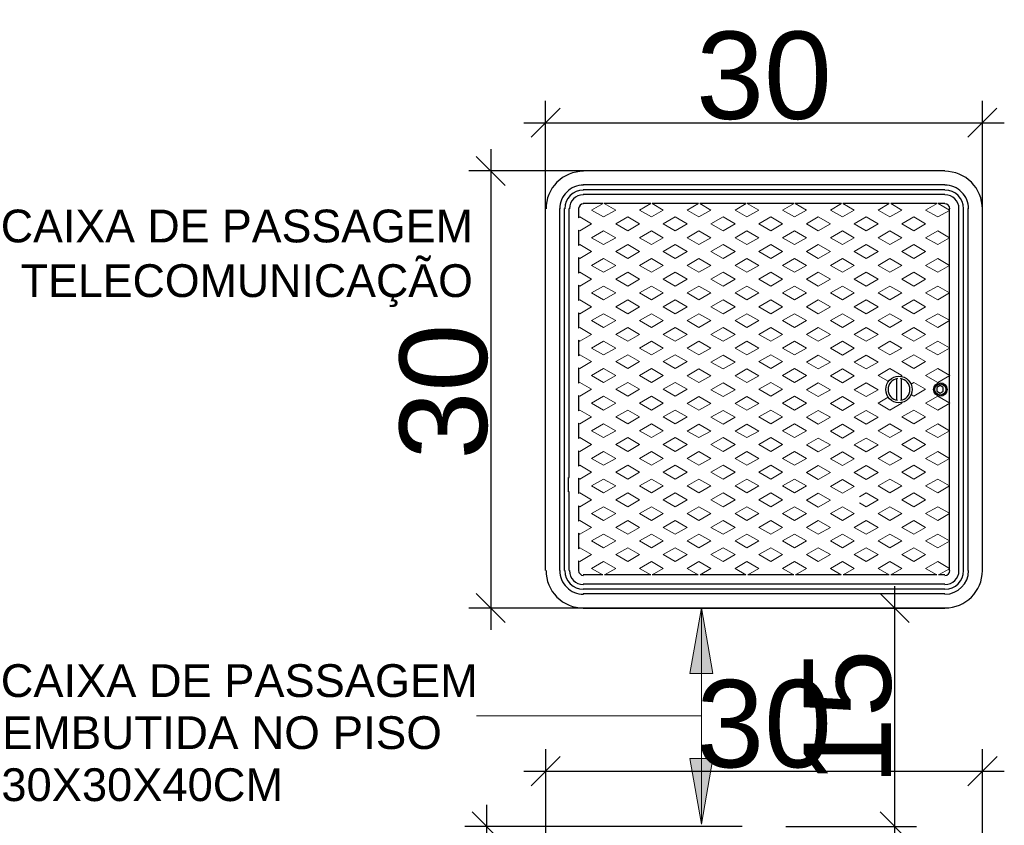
# Model space of a CAD drawing. Extents: x -98 to 248, y -55 to 13.
# Tile 68 of 117: x 163.281 to 163.957, y -14.817 to -14.264. Entities that reach past the tile are written whole.
import ezdxf

# ---------------------------------------------------------------- set-up
doc = ezdxf.new("R2010")
doc.units = 0
doc.header["$LTSCALE"] = 0.01
doc.layers.add('A-ANNO-DIMS', color=7, linetype='Continuous', lineweight=9)
doc.layers.add('G-ANNO-TEXT', color=7, linetype='Continuous', lineweight=9)
doc.layers.add('PDF2_0', color=7, linetype='Continuous')
doc.layers.add('PDF2_hacht', color=7, linetype='Continuous')
doc.styles.add('Arial_1', font='arial.ttf', dxfattribs={"height": 0.075})
doc.styles.add('Arial_3', font='arial.ttf', dxfattribs={"height": 0.06})
doc.dimstyles.new('Com_linha__ref__contínua__-_Cor_Vermelha_Arial_2_5mm', dxfattribs={"dimscale": 0.3048, "dimtxt": 0.025506, "dimasz": 0.065617, "dimexe": 0.049213, "dimexo": 0.049213, "dimgap": 0.004921, "dimtad": 1, "dimdec": 1, "dimlfac": 100, "dimrnd": 0.1, "dimdsep": 46, "dimtxsty": 'Arial_3', "dimblk1": 'OBLIQUE', "dimblk2": 'OBLIQUE', "dimsah": 1, "dimcen": 0.09, "dimdle": 0.049213, "dimazin": 0, "dimtfac": 1, "dimtdec": 4, "dimtix": 1, "dimtmove": 0, "dimatfit": 3, "dimfxl": 1, "dimtvp": 1, "dimtolj": 1, "dimtzin": 0, "dimarcsym": 2})

# ---------------------------------------------------------------- blocks, each defined once
blk = doc.blocks.new('_Oblique')
at = {"color": 0, "linetype": 'ByBlock', "lineweight": -2}
blk.add_line((-0.5, -0.5), (0.5, 0.5), dxfattribs=at)
blk = doc.blocks.new('*D696')
at = {"layer": 'A-ANNO-DIMS', "color": 0, "lineweight": -2, "transparency": 16777216}
for p, q in [((163.60186, -14.803), (163.60186, -15.133)), ((163.77747, -14.818), (163.58686, -14.818)), ((163.7888, -15.118), (163.58686, -15.118))]:
    blk.add_line(p, q, dxfattribs=at)
at = {"layer": 'Defpoints', "color": 0, "transparency": 16777216}
for p in [(163.79247, -14.818), (163.60186, -15.118), (163.8038, -15.118)]:
    blk.add_point(p, dxfattribs=at)
at = {"layer": 'A-ANNO-DIMS', "color": 0, "lineweight": -2, "transparency": 16777216, "xscale": 0.02, "yscale": 0.02, "zscale": 0.02}
for p, rotation in [((163.60186, -14.818), 90), ((163.60186, -15.118), 270)]:
    blk.add_blockref('_Oblique', p, dxfattribs=dict(at, rotation=rotation))
at = {"layer": 'A-ANNO-DIMS', "color": 0, "transparency": 16777216, "insert": (163.5697, -14.9655), "char_height": 0.06, "attachment_point": 5, "rotation": 90, "style": 'Arial_3'}
blk.add_mtext('\\A1;30', dxfattribs=at)
blk = doc.blocks.new('*D697')
at = {"layer": 'A-ANNO-DIMS', "color": 0, "lineweight": -2, "transparency": 16777216}
for p, q in [((163.64247, -14.953), (163.64247, -14.76495)), ((163.94247, -14.953), (163.94247, -14.76495)), ((163.62747, -14.77995), (163.95747, -14.77995))]:
    blk.add_line(p, q, dxfattribs=at)
at = {"layer": 'Defpoints', "color": 0, "transparency": 16777216}
for p in [(163.94247, -14.77995), (163.64247, -14.968), (163.94247, -14.968)]:
    blk.add_point(p, dxfattribs=at)
at = {"layer": 'A-ANNO-DIMS', "color": 0, "lineweight": -2, "transparency": 16777216, "xscale": 0.02, "yscale": 0.02, "zscale": 0.02, "rotation": 180}
blk.add_blockref('_Oblique', (163.64247, -14.77995), dxfattribs=at)
at = {"layer": 'A-ANNO-DIMS', "color": 0, "lineweight": -2, "transparency": 16777216, "xscale": 0.02, "yscale": 0.02, "zscale": 0.02}
blk.add_blockref('_Oblique', (163.94247, -14.77995), dxfattribs=at)
at = {"layer": 'A-ANNO-DIMS', "color": 0, "transparency": 16777216, "insert": (163.79247, -14.74779), "char_height": 0.06, "attachment_point": 5, "style": 'Arial_3'}
blk.add_mtext('\\A1;30', dxfattribs=at)
blk = doc.blocks.new('*D698')
at = {"layer": 'A-ANNO-DIMS', "color": 0, "lineweight": -2, "transparency": 16777216}
for p, q in [((163.60469, -14.353), (163.60469, -14.683)), ((163.77739, -14.368), (163.58969, -14.368)), ((163.78872, -14.668), (163.58969, -14.668))]:
    blk.add_line(p, q, dxfattribs=at)
at = {"layer": 'Defpoints', "color": 0, "transparency": 16777216}
for p in [(163.79239, -14.368), (163.60469, -14.668), (163.80372, -14.668)]:
    blk.add_point(p, dxfattribs=at)
at = {"layer": 'A-ANNO-DIMS', "color": 0, "lineweight": -2, "transparency": 16777216, "xscale": 0.02, "yscale": 0.02, "zscale": 0.02}
for p, rotation in [((163.60469, -14.368), 90), ((163.60469, -14.668), 270)]:
    blk.add_blockref('_Oblique', p, dxfattribs=dict(at, rotation=rotation))
at = {"layer": 'A-ANNO-DIMS', "color": 0, "transparency": 16777216, "insert": (163.57253, -14.51948), "char_height": 0.06, "attachment_point": 5, "rotation": 90, "style": 'Arial_3'}
blk.add_mtext('\\A1;30', dxfattribs=at)
blk = doc.blocks.new('*D699')
at = {"layer": 'A-ANNO-DIMS', "color": 0, "lineweight": -2, "transparency": 16777216}
for p, q in [((163.64239, -14.503), (163.64239, -14.3199)), ((163.94239, -14.503), (163.94239, -14.3199)), ((163.62739, -14.3349), (163.95739, -14.3349))]:
    blk.add_line(p, q, dxfattribs=at)
at = {"layer": 'Defpoints', "color": 0, "transparency": 16777216}
for p in [(163.94239, -14.3349), (163.64239, -14.518), (163.94239, -14.518)]:
    blk.add_point(p, dxfattribs=at)
at = {"layer": 'A-ANNO-DIMS', "color": 0, "lineweight": -2, "transparency": 16777216, "xscale": 0.02, "yscale": 0.02, "zscale": 0.02, "rotation": 180}
blk.add_blockref('_Oblique', (163.64239, -14.3349), dxfattribs=at)
at = {"layer": 'A-ANNO-DIMS', "color": 0, "lineweight": -2, "transparency": 16777216, "xscale": 0.02, "yscale": 0.02, "zscale": 0.02}
blk.add_blockref('_Oblique', (163.94239, -14.3349), dxfattribs=at)
at = {"layer": 'A-ANNO-DIMS', "color": 0, "transparency": 16777216, "insert": (163.79239, -14.30275), "char_height": 0.06, "attachment_point": 5, "style": 'Arial_3'}
blk.add_mtext('\\A1;30', dxfattribs=at)
blk = doc.blocks.new('*D689')
at = {"layer": 'A-ANNO-DIMS', "color": 0, "lineweight": -2, "transparency": 16777216}
for p, q in [((163.88212, -14.653), (163.88212, -14.833)), ((163.80747, -14.668), (163.89712, -14.668)), ((163.80747, -14.818), (163.89712, -14.818))]:
    blk.add_line(p, q, dxfattribs=at)
at = {"layer": 'Defpoints', "color": 0, "transparency": 16777216}
for p in [(163.79247, -14.668), (163.79247, -14.818), (163.88212, -14.818)]:
    blk.add_point(p, dxfattribs=at)
at = {"layer": 'A-ANNO-DIMS', "color": 0, "lineweight": -2, "transparency": 16777216, "xscale": 0.02, "yscale": 0.02, "zscale": 0.02}
for p, rotation in [((163.88212, -14.668), 90), ((163.88212, -14.818), 270)]:
    blk.add_blockref('_Oblique', p, dxfattribs=dict(at, rotation=rotation))
at = {"layer": 'A-ANNO-DIMS', "color": 0, "transparency": 16777216, "insert": (163.84998, -14.743), "char_height": 0.06, "attachment_point": 5, "rotation": 90, "style": 'Arial_3'}
blk.add_mtext('\\A1;15', dxfattribs=at)

msp = doc.modelspace()

# ---------------------------------------------------------------- hatches: boundary and pattern name
at = {"layer": 'G-ANNO-TEXT'}
for points in [[(163.74941, -14.66786), (163.74148, -14.71286), (163.75735, -14.71286)], [(163.74941, -14.81629), (163.74148, -14.77129), (163.75735, -14.77129)]]:
    msp.add_hatch(color=256, dxfattribs=at).paths.add_polyline_path(points)

# ---------------------------------------------------------------- linework, layer by layer
for p, q in [((163.74941, -14.66786), (163.74148, -14.71286)), ((163.75735, -14.71286), (163.74941, -14.66786)), ((163.74941, -14.66786), (163.74941, -14.74207)), ((163.74148, -14.71286), (163.75735, -14.71286)), ((163.67229, -14.74207), (163.5949, -14.74207)), ((163.74941, -14.74207), (163.67229, -14.74207)), ((163.74941, -14.81629), (163.74941, -14.74207)), ((163.74941, -14.81629), (163.74148, -14.77129)), ((163.74148, -14.77129), (163.75735, -14.77129)), ((163.75735, -14.77129), (163.74941, -14.81629))]:
    msp.add_line(p, q, dxfattribs=at)
at = {"layer": 'PDF2_0', "lineweight": 25}
for points in [[(163.91658, -14.368), (163.6682, -14.368)], [(163.91658, -14.37748), (163.6682, -14.37748)], [(163.91658, -14.3809), (163.6682, -14.3809)], [(163.91658, -14.38406), (163.6682, -14.38406)], [(163.6819, -14.39038), (163.6682, -14.39038)], [(163.71456, -14.39038), (163.68269, -14.39038)], [(163.74748, -14.39038), (163.71561, -14.39038)], [(163.78015, -14.39038), (163.74828, -14.39038)], [(163.81307, -14.39038), (163.78094, -14.39038)], [(163.84573, -14.39038), (163.81386, -14.39038)], [(163.87839, -14.39038), (163.84652, -14.39038)], [(163.91131, -14.39038), (163.87944, -14.39038)], [(163.91658, -14.39038), (163.9121, -14.39038)], [(163.64239, -14.64218), (163.64239, -14.39381)], [(163.65214, -14.45913), (163.65214, -14.39381)], [(163.6553, -14.44622), (163.6553, -14.44622), (163.6553, -14.39381)], [(163.65846, -14.64218), (163.65846, -14.58819), (163.65818, -14.58819), (163.65818, -14.57844), (163.65846, -14.57844), (163.65846, -14.45728), (163.65852, -14.45728), (163.65852, -14.4478), (163.65846, -14.4478), (163.65846, -14.39381)], [(163.66504, -14.39354), (163.66504, -14.40013)], [(163.91974, -14.39486), (163.91974, -14.39381)], [(163.91974, -14.47045), (163.91974, -14.45175), (163.91974, -14.43279), (163.91974, -14.41382), (163.91974, -14.39512)], [(163.92633, -14.64218), (163.92633, -14.39381)], [(163.92949, -14.64218), (163.92949, -14.39381)], [(163.93265, -14.64218), (163.93265, -14.39381)], [(163.94239, -14.64218), (163.94239, -14.39381)], [(163.66504, -14.40856), (163.66504, -14.41909)], [(163.66504, -14.42752), (163.66504, -14.43806)], [(163.6553, -14.58977), (163.6553, -14.57686), (163.6553, -14.45913), (163.6553, -14.44622)], [(163.66504, -14.44649), (163.66504, -14.45702)], [(163.65214, -14.58977), (163.65214, -14.45913)], [(163.66504, -14.46545), (163.66504, -14.47598)], [(163.91974, -14.48942), (163.91974, -14.47072)], [(163.66504, -14.48415), (163.66504, -14.49495)], [(163.91974, -14.60294), (163.91974, -14.58424), (163.91974, -14.56527), (163.91974, -14.54631), (163.91974, -14.52735), (163.91974, -14.48968)], [(163.66504, -14.50311), (163.66504, -14.51365)], [(163.88339, -14.51049), (163.88339, -14.52524)], [(163.88655, -14.51049), (163.88655, -14.52524)], [(163.66504, -14.52208), (163.66504, -14.53261)], [(163.66504, -14.54104), (163.66504, -14.55158)], [(163.66504, -14.56001), (163.66504, -14.57054)], [(163.66504, -14.57897), (163.66504, -14.58951)], [(163.65214, -14.64218), (163.65214, -14.58977)], [(163.6553, -14.64218), (163.6553, -14.58977), (163.6553, -14.58977)], [(163.66504, -14.59793), (163.66504, -14.60847)], [(163.91974, -14.6219), (163.91974, -14.6032)], [(163.66504, -14.61663), (163.66504, -14.62743)], [(163.91974, -14.64087), (163.91974, -14.62217)], [(163.66504, -14.6356), (163.66504, -14.64218)], [(163.91974, -14.64218), (163.91974, -14.64113)], [(163.68164, -14.64534), (163.6682, -14.64534)], [(163.71456, -14.64534), (163.68295, -14.64534)], [(163.74722, -14.64534), (163.71561, -14.64534)], [(163.77988, -14.64534), (163.74854, -14.64534)], [(163.81281, -14.64534), (163.7812, -14.64534)], [(163.84547, -14.64534), (163.81412, -14.64534)], [(163.87839, -14.64534), (163.84678, -14.64534)], [(163.91105, -14.64534), (163.87944, -14.64534)], [(163.91658, -14.64534), (163.91237, -14.64534)], [(163.91658, -14.65167), (163.6682, -14.65167)], [(163.91658, -14.65509), (163.6682, -14.65509)], [(163.91658, -14.65825), (163.6682, -14.65825)], [(163.6682, -14.668), (163.91658, -14.668), (163.69086, -14.668)]]:
    msp.add_lwpolyline(points, dxfattribs=at)
msp.add_lwpolyline([(163.91342, -14.5205), (163.91553, -14.51918), (163.91553, -14.51655), (163.91342, -14.51523), (163.91105, -14.51655), (163.91105, -14.51918)], close=True, dxfattribs=at)
for centre, radius in [((163.88511, -14.518), 0.00909), ((163.91355, -14.518), 0.00461), ((163.91355, -14.518), 0.00382)]:
    msp.add_circle(centre, radius, dxfattribs=at)
for centre, radius, start, end in [((163.66834, -14.39394), 0.02568, 89.99999, 180.00001), ((163.91671, -14.39394), 0.02568, 359.99999, 90.00001), ((163.66834, -14.39394), 0.0162, 89.99999, 180.00001), ((163.91671, -14.39394), 0.0162, 359.99999, 90.00001), ((163.66834, -14.39394), 0.01277, 90, 180), ((163.66834, -14.39394), 0.00961, 90.00001, 179.99999), ((163.91671, -14.39394), 0.01277, 0, 90), ((163.91671, -14.39394), 0.00961, 0.00001, 89.99999), ((163.66834, -14.39394), 0.00329, 89.99999, 178.52236), ((163.91671, -14.39394), 0.00329, 360, 90), ((163.88511, -14.518), 0.00751, 97.78932, 262.21068), ((163.88511, -14.518), 0.00751, 277.7948, 82.2107), ((163.66834, -14.64231), 0.02568, 179.99999, 270.00001), ((163.66834, -14.64231), 0.0162, 179.99999, 270.00001), ((163.66834, -14.64231), 0.01277, 180, 270), ((163.66834, -14.64231), 0.00961, 180.00001, 269.99999), ((163.66834, -14.64231), 0.00329, 180, 270), ((163.91671, -14.64231), 0.00329, 270.0055, 0), ((163.91671, -14.64231), 0.00961, 270.00549, 360), ((163.91671, -14.64231), 0.0162, 270.0055, 360), ((163.91671, -14.64231), 0.02568, 270.0055, 360), ((163.91671, -14.64231), 0.01277, 270.0055, 359.99999)]:
    msp.add_arc(centre, radius, start, end, dxfattribs=at)
at = {"layer": 'PDF2_hacht', "lineweight": 18}
for points in [[(163.6819, -14.39038), (163.674, -14.39486), (163.68216, -14.3996), (163.69059, -14.39486), (163.68269, -14.39038)], [(163.71456, -14.39038), (163.70692, -14.39486), (163.71509, -14.3996), (163.72325, -14.39486), (163.71561, -14.39038)], [(163.74748, -14.39038), (163.73958, -14.39486), (163.74775, -14.3996), (163.75591, -14.39486), (163.74828, -14.39038)], [(163.78015, -14.39038), (163.77251, -14.39486), (163.78067, -14.3996), (163.78884, -14.39486), (163.78094, -14.39038)], [(163.81307, -14.39038), (163.80517, -14.39486), (163.81333, -14.3996), (163.8215, -14.39486), (163.81386, -14.39038)], [(163.84573, -14.39038), (163.83809, -14.39486), (163.84626, -14.3996), (163.85442, -14.39486), (163.84652, -14.39038)], [(163.87839, -14.39038), (163.87075, -14.39486), (163.87892, -14.3996), (163.88708, -14.39486), (163.87944, -14.39038)], [(163.91131, -14.39038), (163.90341, -14.39486), (163.91184, -14.3996), (163.91974, -14.39512)], [(163.9121, -14.39038), (163.91974, -14.39486)], [(163.66504, -14.40013), (163.66583, -14.3996), (163.674, -14.40434), (163.66583, -14.40908), (163.66504, -14.40856)], [(163.66504, -14.42752), (163.66583, -14.42805), (163.674, -14.42331), (163.66583, -14.41857), (163.66504, -14.41909)], [(163.66504, -14.44649), (163.66583, -14.44701), (163.674, -14.44227), (163.66583, -14.43753), (163.66504, -14.43806)], [(163.66504, -14.45702), (163.66583, -14.45649), (163.674, -14.46123), (163.66583, -14.46598), (163.66504, -14.46545)], [(163.91974, -14.47072), (163.91184, -14.47546), (163.90341, -14.47072), (163.91184, -14.46598), (163.91974, -14.47045)], [(163.66504, -14.48415), (163.66583, -14.48494), (163.674, -14.4802), (163.66583, -14.47546), (163.66504, -14.47598)], [(163.91974, -14.48942), (163.91184, -14.48494), (163.90341, -14.48968), (163.91184, -14.49416), (163.91974, -14.48968)], [(163.66504, -14.49495), (163.66583, -14.49416), (163.674, -14.4989), (163.66583, -14.50364), (163.66504, -14.50311)], [(163.88655, -14.50891), (163.88708, -14.50838), (163.87892, -14.50364), (163.87075, -14.50838), (163.8776, -14.51233)], [(163.66504, -14.52208), (163.66583, -14.5226), (163.674, -14.51786), (163.66583, -14.51312), (163.66504, -14.51365)], [(163.8934, -14.51444), (163.89525, -14.51312), (163.90341, -14.51786), (163.89525, -14.5226), (163.8934, -14.52155)], [(163.8776, -14.52339), (163.87075, -14.52735), (163.87892, -14.53209), (163.88708, -14.52735), (163.88629, -14.52682)], [(163.66504, -14.54104), (163.66583, -14.54157), (163.674, -14.53683), (163.66583, -14.53209), (163.66504, -14.53261)], [(163.66504, -14.55158), (163.66583, -14.55105), (163.674, -14.55579), (163.66583, -14.56053), (163.66504, -14.56001)], [(163.66504, -14.57897), (163.66583, -14.5795), (163.674, -14.57476), (163.66583, -14.57001), (163.66504, -14.57054)], [(163.66504, -14.59793), (163.66583, -14.59846), (163.674, -14.59372), (163.66583, -14.58898), (163.66504, -14.58951)], [(163.85811, -14.59158), (163.86259, -14.58898), (163.87075, -14.59372), (163.86259, -14.59846), (163.85811, -14.59586)], [(163.91974, -14.60294), (163.91184, -14.59846), (163.90341, -14.6032), (163.91184, -14.60794), (163.91974, -14.6032)], [(163.66504, -14.60847), (163.66583, -14.60794), (163.674, -14.61268), (163.66583, -14.61742), (163.66504, -14.61663)], [(163.91974, -14.62217), (163.91184, -14.62664), (163.90341, -14.6219), (163.91184, -14.61742), (163.91974, -14.6219)], [(163.66504, -14.6356), (163.66583, -14.63613), (163.674, -14.63138), (163.66583, -14.62664), (163.66504, -14.62743)], [(163.68295, -14.64534), (163.69059, -14.64087), (163.68216, -14.63613), (163.674, -14.64087), (163.68164, -14.64534)], [(163.71561, -14.64534), (163.72325, -14.64087), (163.71509, -14.63613), (163.70692, -14.64087), (163.71456, -14.64534)], [(163.74854, -14.64534), (163.75591, -14.64087), (163.74775, -14.63613), (163.73958, -14.64087), (163.74722, -14.64534)], [(163.7812, -14.64534), (163.78884, -14.64087), (163.78067, -14.63613), (163.77251, -14.64087), (163.77988, -14.64534)], [(163.81412, -14.64534), (163.8215, -14.64087), (163.81333, -14.63613), (163.80517, -14.64087), (163.81281, -14.64534)], [(163.84678, -14.64534), (163.85442, -14.64087), (163.84626, -14.63613), (163.83809, -14.64087), (163.84547, -14.64534)], [(163.87944, -14.64534), (163.88708, -14.64087), (163.87892, -14.63613), (163.87075, -14.64087), (163.87839, -14.64534)], [(163.91974, -14.64087), (163.91184, -14.63613), (163.90341, -14.64087), (163.91105, -14.64534)], [(163.91237, -14.64534), (163.91974, -14.64113)]]:
    msp.add_lwpolyline(points, dxfattribs=at)
for points in [[(163.70692, -14.40434), (163.69876, -14.40908), (163.69059, -14.40434), (163.69876, -14.3996)], [(163.73142, -14.40908), (163.72325, -14.40434), (163.73142, -14.3996), (163.73958, -14.40434)], [(163.77251, -14.40434), (163.76434, -14.40908), (163.75591, -14.40434), (163.76434, -14.3996)], [(163.80517, -14.40434), (163.797, -14.40908), (163.78884, -14.40434), (163.797, -14.3996)], [(163.82966, -14.40908), (163.8215, -14.40434), (163.82966, -14.3996), (163.83809, -14.40434)], [(163.87075, -14.40434), (163.86259, -14.40908), (163.85442, -14.40434), (163.86259, -14.3996)], [(163.90341, -14.40434), (163.89525, -14.40908), (163.88708, -14.40434), (163.89525, -14.3996)], [(163.69059, -14.41382), (163.68216, -14.41857), (163.674, -14.41382), (163.68216, -14.40908)], [(163.72325, -14.41382), (163.71509, -14.41857), (163.70692, -14.41382), (163.71509, -14.40908)], [(163.75591, -14.41382), (163.74775, -14.41857), (163.73958, -14.41382), (163.74775, -14.40908)], [(163.78067, -14.41857), (163.77251, -14.41382), (163.78067, -14.40908), (163.78884, -14.41382)], [(163.8215, -14.41382), (163.81333, -14.41857), (163.80517, -14.41382), (163.81333, -14.40908)], [(163.85442, -14.41382), (163.84626, -14.41857), (163.83809, -14.41382), (163.84626, -14.40908)], [(163.87892, -14.41857), (163.87075, -14.41382), (163.87892, -14.40908), (163.88708, -14.41382)], [(163.91974, -14.41382), (163.91184, -14.41857), (163.90341, -14.41382), (163.91184, -14.40908)], [(163.70692, -14.42331), (163.69876, -14.41857), (163.69059, -14.42331), (163.69876, -14.42805)], [(163.73142, -14.41857), (163.72325, -14.42331), (163.73142, -14.42805), (163.73958, -14.42331)], [(163.77251, -14.42331), (163.76434, -14.41857), (163.75591, -14.42331), (163.76434, -14.42805)], [(163.80517, -14.42331), (163.797, -14.41857), (163.78884, -14.42331), (163.797, -14.42805)], [(163.82966, -14.41857), (163.8215, -14.42331), (163.82966, -14.42805), (163.83809, -14.42331)], [(163.87075, -14.42331), (163.86259, -14.41857), (163.85442, -14.42331), (163.86259, -14.42805)], [(163.90341, -14.42331), (163.89525, -14.41857), (163.88708, -14.42331), (163.89525, -14.42805)], [(163.69059, -14.43279), (163.68216, -14.43753), (163.674, -14.43279), (163.68216, -14.42805)], [(163.72325, -14.43279), (163.71509, -14.43753), (163.70692, -14.43279), (163.71509, -14.42805)], [(163.75591, -14.43279), (163.74775, -14.43753), (163.73958, -14.43279), (163.74775, -14.42805)], [(163.78884, -14.43279), (163.78067, -14.43753), (163.77251, -14.43279), (163.78067, -14.42805)], [(163.8215, -14.43279), (163.81333, -14.43753), (163.80517, -14.43279), (163.81333, -14.42805)], [(163.85442, -14.43279), (163.84626, -14.43753), (163.83809, -14.43279), (163.84626, -14.42805)], [(163.88708, -14.43279), (163.87892, -14.43753), (163.87075, -14.43279), (163.87892, -14.42805)], [(163.91974, -14.43279), (163.91184, -14.43753), (163.90341, -14.43279), (163.91184, -14.42805)], [(163.70692, -14.44227), (163.69876, -14.43753), (163.69059, -14.44227), (163.69876, -14.44701)], [(163.73142, -14.43753), (163.72325, -14.44227), (163.73142, -14.44701), (163.73958, -14.44227)], [(163.77251, -14.44227), (163.76434, -14.43753), (163.75591, -14.44227), (163.76434, -14.44701)], [(163.797, -14.43753), (163.80517, -14.44227), (163.797, -14.44701), (163.78884, -14.44227)], [(163.82966, -14.43753), (163.8215, -14.44227), (163.82966, -14.44701), (163.83809, -14.44227)], [(163.87075, -14.44227), (163.86259, -14.43753), (163.85442, -14.44227), (163.86259, -14.44701)], [(163.90341, -14.44227), (163.89525, -14.44701), (163.88708, -14.44227), (163.89525, -14.43753)], [(163.69059, -14.45175), (163.68216, -14.44701), (163.674, -14.45175), (163.68216, -14.45649)], [(163.72325, -14.45175), (163.71509, -14.44701), (163.70692, -14.45175), (163.71509, -14.45649)], [(163.75591, -14.45175), (163.74775, -14.44701), (163.73958, -14.45175), (163.74775, -14.45649)], [(163.78067, -14.44701), (163.77251, -14.45175), (163.78067, -14.45649), (163.78884, -14.45175)], [(163.8215, -14.45175), (163.81333, -14.44701), (163.80517, -14.45175), (163.81333, -14.45649)], [(163.85442, -14.45175), (163.84626, -14.45649), (163.83809, -14.45175), (163.84626, -14.44701)], [(163.87892, -14.45649), (163.88708, -14.45175), (163.87892, -14.44701), (163.87075, -14.45175)], [(163.91974, -14.45175), (163.91184, -14.44701), (163.90341, -14.45175), (163.91184, -14.45649)], [(163.70692, -14.46123), (163.69876, -14.46598), (163.69059, -14.46123), (163.69876, -14.45649)], [(163.73142, -14.46598), (163.72325, -14.46123), (163.73142, -14.45649), (163.73958, -14.46123)], [(163.77251, -14.46123), (163.76434, -14.46598), (163.75591, -14.46123), (163.76434, -14.45649)], [(163.80517, -14.46123), (163.797, -14.46598), (163.78884, -14.46123), (163.797, -14.45649)], [(163.82966, -14.45649), (163.8215, -14.46123), (163.82966, -14.46598), (163.83809, -14.46123)], [(163.87075, -14.46123), (163.86259, -14.45649), (163.85442, -14.46123), (163.86259, -14.46598)], [(163.90341, -14.46123), (163.89525, -14.46598), (163.88708, -14.46123), (163.89525, -14.45649)], [(163.69059, -14.47072), (163.68216, -14.47546), (163.674, -14.47072), (163.68216, -14.46598)], [(163.72325, -14.47072), (163.71509, -14.47546), (163.70692, -14.47072), (163.71509, -14.46598)], [(163.74775, -14.47546), (163.73958, -14.47072), (163.74775, -14.46598), (163.75591, -14.47072)], [(163.78067, -14.46598), (163.78884, -14.47072), (163.78067, -14.47546), (163.77251, -14.47072)], [(163.81333, -14.47546), (163.80517, -14.47072), (163.81333, -14.46598), (163.8215, -14.47072)], [(163.85442, -14.47072), (163.84626, -14.47546), (163.83809, -14.47072), (163.84626, -14.46598)], [(163.87892, -14.47546), (163.87075, -14.47072), (163.87892, -14.46598), (163.88708, -14.47072)], [(163.70692, -14.4802), (163.69876, -14.47546), (163.69059, -14.4802), (163.69876, -14.48494)], [(163.73142, -14.48494), (163.72325, -14.4802), (163.73142, -14.47546), (163.73958, -14.4802)], [(163.77251, -14.4802), (163.76434, -14.47546), (163.75591, -14.4802), (163.76434, -14.48494)], [(163.797, -14.47546), (163.80517, -14.4802), (163.797, -14.48494), (163.78884, -14.4802)], [(163.82966, -14.47546), (163.8215, -14.4802), (163.82966, -14.48494), (163.83809, -14.4802)], [(163.87075, -14.4802), (163.86259, -14.47546), (163.85442, -14.4802), (163.86259, -14.48494)], [(163.89525, -14.48494), (163.90341, -14.4802), (163.89525, -14.47546), (163.88708, -14.4802)], [(163.69059, -14.48968), (163.68216, -14.48494), (163.674, -14.48968), (163.68216, -14.49416)], [(163.72325, -14.48968), (163.71509, -14.48494), (163.70692, -14.48968), (163.71509, -14.49416)], [(163.74775, -14.48494), (163.75591, -14.48968), (163.74775, -14.49416), (163.73958, -14.48968)], [(163.78884, -14.48968), (163.78067, -14.49416), (163.77251, -14.48968), (163.78067, -14.48494)], [(163.8215, -14.48968), (163.81333, -14.48494), (163.80517, -14.48968), (163.81333, -14.49416)], [(163.85442, -14.48968), (163.84626, -14.49442), (163.83809, -14.48968), (163.84626, -14.48494)], [(163.88708, -14.48968), (163.87892, -14.48494), (163.87075, -14.48968), (163.87892, -14.49416)], [(163.70692, -14.4989), (163.69876, -14.50364), (163.69059, -14.4989), (163.69876, -14.49416)], [(163.73142, -14.50364), (163.72325, -14.4989), (163.73142, -14.49416), (163.73958, -14.4989)], [(163.77251, -14.49916), (163.76434, -14.49442), (163.75591, -14.49916), (163.76434, -14.5039)], [(163.797, -14.50364), (163.78884, -14.4989), (163.797, -14.49416), (163.80517, -14.4989)], [(163.82966, -14.49442), (163.8215, -14.49916), (163.82966, -14.5039), (163.83809, -14.49916)], [(163.87075, -14.49916), (163.86259, -14.49442), (163.85442, -14.49916), (163.86259, -14.5039)], [(163.90341, -14.4989), (163.89525, -14.50364), (163.88708, -14.4989), (163.89525, -14.49416)], [(163.68216, -14.50364), (163.69059, -14.50838), (163.68216, -14.51312), (163.674, -14.50838)], [(163.71509, -14.50364), (163.72325, -14.50838), (163.71509, -14.51312), (163.70692, -14.50838)], [(163.74775, -14.5039), (163.75591, -14.50864), (163.74775, -14.51312), (163.73958, -14.50864)], [(163.78884, -14.50864), (163.78067, -14.51312), (163.77251, -14.50864), (163.78067, -14.5039)], [(163.8215, -14.50838), (163.81333, -14.50364), (163.80517, -14.50838), (163.81333, -14.51312)], [(163.85442, -14.50864), (163.84626, -14.51339), (163.83809, -14.50864), (163.84626, -14.5039)], [(163.91184, -14.50364), (163.92, -14.50838), (163.91184, -14.51312), (163.90341, -14.50838)], [(163.70692, -14.51786), (163.69876, -14.51312), (163.69059, -14.51786), (163.69876, -14.5226)], [(163.73142, -14.51312), (163.72325, -14.51786), (163.73142, -14.5226), (163.73958, -14.51786)], [(163.77251, -14.51813), (163.76434, -14.51339), (163.75591, -14.51813), (163.76434, -14.52287)], [(163.80517, -14.51786), (163.797, -14.51312), (163.78884, -14.51786), (163.797, -14.5226)], [(163.82966, -14.51339), (163.8215, -14.51813), (163.82966, -14.52287), (163.83809, -14.51813)], [(163.87075, -14.51813), (163.86259, -14.51339), (163.85442, -14.51813), (163.86259, -14.52287)], [(163.68216, -14.53209), (163.674, -14.52735), (163.68216, -14.5226), (163.69059, -14.52735)], [(163.71509, -14.53209), (163.70692, -14.52735), (163.71509, -14.5226), (163.72325, -14.52735)], [(163.74775, -14.52287), (163.75591, -14.52761), (163.74775, -14.53209), (163.73958, -14.52761)], [(163.78884, -14.52761), (163.78067, -14.53209), (163.77251, -14.52761), (163.78067, -14.52287)], [(163.8215, -14.52735), (163.81333, -14.53209), (163.80517, -14.52735), (163.81333, -14.5226)], [(163.85442, -14.52761), (163.84626, -14.53235), (163.83809, -14.52761), (163.84626, -14.52287)], [(163.92, -14.52735), (163.91184, -14.53209), (163.90341, -14.52735), (163.91184, -14.5226)], [(163.70692, -14.53683), (163.69876, -14.53209), (163.69059, -14.53683), (163.69876, -14.54157)], [(163.73142, -14.53209), (163.72325, -14.53683), (163.73142, -14.54157), (163.73958, -14.53683)], [(163.77251, -14.53709), (163.76434, -14.53235), (163.75591, -14.53709), (163.76434, -14.54183)], [(163.797, -14.53209), (163.80517, -14.53683), (163.797, -14.54157), (163.78884, -14.53683)], [(163.82966, -14.53235), (163.8215, -14.53709), (163.82966, -14.54183), (163.83809, -14.53709)], [(163.87075, -14.53709), (163.86259, -14.53235), (163.85442, -14.53709), (163.86259, -14.54183)], [(163.90341, -14.53683), (163.89525, -14.53209), (163.88708, -14.53683), (163.89525, -14.54157)], [(163.69059, -14.54631), (163.68216, -14.54157), (163.674, -14.54631), (163.68216, -14.55105)], [(163.72325, -14.54631), (163.71509, -14.54157), (163.70692, -14.54631), (163.71509, -14.55105)], [(163.74775, -14.54183), (163.75591, -14.54657), (163.74775, -14.55105), (163.73958, -14.54657)], [(163.78884, -14.54657), (163.78067, -14.55105), (163.77251, -14.54657), (163.78067, -14.54183)], [(163.8215, -14.54631), (163.81333, -14.54157), (163.80517, -14.54631), (163.81333, -14.55105)], [(163.85442, -14.54657), (163.84626, -14.55131), (163.83809, -14.54657), (163.84626, -14.54183)], [(163.88708, -14.54631), (163.87892, -14.54157), (163.87075, -14.54631), (163.87892, -14.55105)], [(163.91974, -14.54631), (163.91184, -14.54157), (163.90341, -14.54631), (163.91184, -14.55105)], [(163.70692, -14.55579), (163.69876, -14.56053), (163.69059, -14.55579), (163.69876, -14.55105)], [(163.73142, -14.56053), (163.72325, -14.55579), (163.73142, -14.55105), (163.73958, -14.55579)], [(163.76434, -14.56053), (163.75591, -14.55579), (163.76434, -14.55105), (163.77251, -14.55579)], [(163.797, -14.56053), (163.78884, -14.55579), (163.797, -14.55105), (163.80517, -14.55579)], [(163.82966, -14.55131), (163.8215, -14.55606), (163.82966, -14.5608), (163.83809, -14.55606)], [(163.87075, -14.55606), (163.86259, -14.55131), (163.85442, -14.55606), (163.86259, -14.5608)], [(163.90341, -14.55579), (163.89525, -14.56053), (163.88708, -14.55579), (163.89525, -14.55105)], [(163.68216, -14.56053), (163.69059, -14.56527), (163.68216, -14.57001), (163.674, -14.56527)], [(163.71509, -14.56053), (163.72325, -14.56527), (163.71509, -14.57001), (163.70692, -14.56527)], [(163.74775, -14.56053), (163.75591, -14.56527), (163.74775, -14.57001), (163.73958, -14.56527)], [(163.78067, -14.56053), (163.77251, -14.56527), (163.78067, -14.57001), (163.78884, -14.56527)], [(163.81333, -14.56053), (163.8215, -14.56527), (163.81333, -14.57001), (163.80517, -14.56527)], [(163.85442, -14.56554), (163.84626, -14.57028), (163.83809, -14.56554), (163.84626, -14.5608)], [(163.87892, -14.57001), (163.87075, -14.56527), (163.87892, -14.56053), (163.88708, -14.56527)], [(163.91974, -14.56527), (163.91184, -14.57001), (163.90341, -14.56527), (163.91184, -14.56053)], [(163.70692, -14.57476), (163.69876, -14.57001), (163.69059, -14.57476), (163.69876, -14.5795)], [(163.73142, -14.5795), (163.73958, -14.57476), (163.73142, -14.57001), (163.72325, -14.57476)], [(163.77251, -14.57476), (163.76434, -14.57001), (163.75591, -14.57476), (163.76434, -14.5795)], [(163.80517, -14.57476), (163.797, -14.57001), (163.78884, -14.57476), (163.797, -14.5795)], [(163.82966, -14.57028), (163.8215, -14.57502), (163.82966, -14.57976), (163.83809, -14.57502)], [(163.87075, -14.57502), (163.86259, -14.57028), (163.85442, -14.57502), (163.86259, -14.57976)], [(163.90341, -14.57476), (163.89525, -14.57001), (163.88708, -14.57476), (163.89525, -14.5795)], [(163.68216, -14.58898), (163.674, -14.58424), (163.68216, -14.5795), (163.69059, -14.58424)], [(163.70692, -14.58424), (163.71509, -14.5795), (163.72325, -14.58424), (163.71509, -14.58898)], [(163.75591, -14.58424), (163.74775, -14.58898), (163.73958, -14.58424), (163.74775, -14.5795)], [(163.78067, -14.5795), (163.78884, -14.58424), (163.78067, -14.58898), (163.77251, -14.58424)], [(163.80517, -14.58424), (163.81333, -14.5795), (163.8215, -14.58424), (163.81333, -14.58898)], [(163.85442, -14.5845), (163.84626, -14.58924), (163.83809, -14.5845), (163.84626, -14.57976)], [(163.87892, -14.58898), (163.87075, -14.58424), (163.87892, -14.5795), (163.88708, -14.58424)], [(163.91974, -14.58424), (163.91184, -14.58898), (163.90341, -14.58424), (163.91184, -14.5795)], [(163.70692, -14.59372), (163.69876, -14.58898), (163.69059, -14.59372), (163.69876, -14.59846)], [(163.73142, -14.59846), (163.73958, -14.59372), (163.73142, -14.58898), (163.72325, -14.59372)], [(163.76434, -14.59846), (163.77251, -14.59372), (163.76434, -14.58898), (163.75591, -14.59372)], [(163.797, -14.58898), (163.80517, -14.59372), (163.797, -14.59846), (163.78884, -14.59372)], [(163.82966, -14.58924), (163.8215, -14.59398), (163.82966, -14.59872), (163.83809, -14.59398)], [(163.90341, -14.59372), (163.89525, -14.59846), (163.88708, -14.59372), (163.89525, -14.58898)], [(163.69059, -14.6032), (163.68216, -14.59846), (163.674, -14.6032), (163.68216, -14.60794)], [(163.72325, -14.6032), (163.71509, -14.59846), (163.70692, -14.6032), (163.71509, -14.60794)], [(163.75591, -14.6032), (163.74775, -14.59846), (163.73958, -14.6032), (163.74775, -14.60794)], [(163.78884, -14.6032), (163.78067, -14.59846), (163.77251, -14.6032), (163.78067, -14.60794)], [(163.81333, -14.59846), (163.80517, -14.6032), (163.81333, -14.60794), (163.8215, -14.6032)], [(163.84626, -14.59846), (163.83809, -14.6032), (163.84626, -14.60794), (163.85442, -14.6032)], [(163.87892, -14.59846), (163.87075, -14.6032), (163.87892, -14.60794), (163.88708, -14.6032)], [(163.70692, -14.61268), (163.69876, -14.61742), (163.69059, -14.61268), (163.69876, -14.60794)], [(163.73142, -14.61742), (163.72325, -14.61268), (163.73142, -14.60794), (163.73958, -14.61268)], [(163.76434, -14.61742), (163.75591, -14.61268), (163.76434, -14.60794), (163.77251, -14.61268)], [(163.80517, -14.61268), (163.797, -14.61742), (163.78884, -14.61268), (163.797, -14.60794)], [(163.82966, -14.60794), (163.83809, -14.61268), (163.82966, -14.61742), (163.8215, -14.61268)], [(163.87075, -14.61268), (163.86259, -14.61742), (163.85442, -14.61268), (163.86259, -14.60794)], [(163.89525, -14.60794), (163.90341, -14.61268), (163.89525, -14.61742), (163.88708, -14.61268)], [(163.69059, -14.6219), (163.68216, -14.61742), (163.674, -14.6219), (163.68216, -14.62664)], [(163.72325, -14.6219), (163.71509, -14.61742), (163.70692, -14.6219), (163.71509, -14.62664)], [(163.74775, -14.61742), (163.75591, -14.6219), (163.74775, -14.62664), (163.73958, -14.6219)], [(163.78067, -14.62664), (163.77251, -14.6219), (163.78067, -14.61742), (163.78884, -14.6219)], [(163.8215, -14.6219), (163.81333, -14.62664), (163.80517, -14.6219), (163.81333, -14.61742)], [(163.85442, -14.6219), (163.84626, -14.62664), (163.83809, -14.6219), (163.84626, -14.61742)], [(163.87892, -14.61742), (163.88708, -14.6219), (163.87892, -14.62664), (163.87075, -14.6219)], [(163.70692, -14.63138), (163.69876, -14.62664), (163.69059, -14.63138), (163.69876, -14.63613)], [(163.73142, -14.62664), (163.72325, -14.63138), (163.73142, -14.63613), (163.73958, -14.63138)], [(163.77251, -14.63138), (163.76434, -14.62664), (163.75591, -14.63138), (163.76434, -14.63613)], [(163.80517, -14.63138), (163.797, -14.62664), (163.78884, -14.63138), (163.797, -14.63613)], [(163.82966, -14.62664), (163.8215, -14.63138), (163.82966, -14.63613), (163.83809, -14.63138)], [(163.86259, -14.62664), (163.85442, -14.63138), (163.86259, -14.63613), (163.87075, -14.63138)], [(163.89525, -14.62664), (163.88708, -14.63138), (163.89525, -14.63613), (163.90341, -14.63138)]]:
    msp.add_lwpolyline(points, close=True, dxfattribs=at)

# ---------------------------------------------------------------- texts
at = {"layer": 'G-ANNO-TEXT', "char_height": 0.0225, "attachment_point": 3, "style": 'Arial_1'}
for s, insert, width in [('CAIXA DE PASSAGEM \\PTELECOMUNICAÇÃO', (163.59245, -14.39454), 0.4713923), ('CAIXA DE PASSAGEM ', (163.59587, -14.70658), 0.4713923), ('EMBUTIDA NO PISO', (163.57114, -14.7423), 0.3956328), ('30X30X40CM ', (163.46214, -14.77802), 0.5158859)]:
    msp.add_mtext(s, dxfattribs=dict(at, insert=insert, width=width))

# ---------------------------------------------------------------- dimensions: what is measured, and where the dimension line sits
at = {"layer": 'A-ANNO-DIMS', "color": 242, "true_color": 0xbd2b2e}
for base, p1, p2, picture, middle in [((163.94239, -14.3349), (163.64239, -14.518), (163.94239, -14.518), '*D699', (163.79239, -14.3349)), ((163.94247, -14.77995), (163.64247, -14.968), (163.94247, -14.968), '*D697', (163.79247, -14.77995))]:
    dim = msp.add_linear_dim(base=base, p1=p1, p2=p2, dimstyle='Com_linha__ref__contínua__-_Cor_Vermelha_Arial_2_5mm', override={"dimpost": '<>', "dimfxl": 0.07}, dxfattribs=at)
    dim.commit()
    dim.dimension.update_dxf_attribs({"geometry": picture, "text_midpoint": middle, "dimtype": 160})
for base, p1, p2, picture, middle in [((163.60469, -14.668), (163.79239, -14.368), (163.80372, -14.668), '*D698', (163.60469, -14.51948)), ((163.60186, -15.118), (163.79247, -14.818), (163.8038, -15.118), '*D696', (163.60186, -14.9655))]:
    dim = msp.add_linear_dim(base=base, p1=p1, p2=p2, angle=90, dimstyle='Com_linha__ref__contínua__-_Cor_Vermelha_Arial_2_5mm', override={"dimpost": '<>', "dimfxl": 0.07}, dxfattribs=at)
    dim.commit()
    dim.dimension.update_dxf_attribs({"geometry": picture, "text_midpoint": middle, "dimtype": 160})
dim = msp.add_linear_dim(base=(163.88212, -14.818), p1=(163.79247, -14.668), p2=(163.79247, -14.818), angle=90, dimstyle='Com_linha__ref__contínua__-_Cor_Vermelha_Arial_2_5mm', override={"dimpost": '<>', "dimfxl": 0.07}, dxfattribs=at)
dim.commit()
dim.dimension.update_dxf_attribs({"geometry": '*D689', "text_midpoint": (163.84998, -14.743)})

doc.saveas('drawing.dxf')
